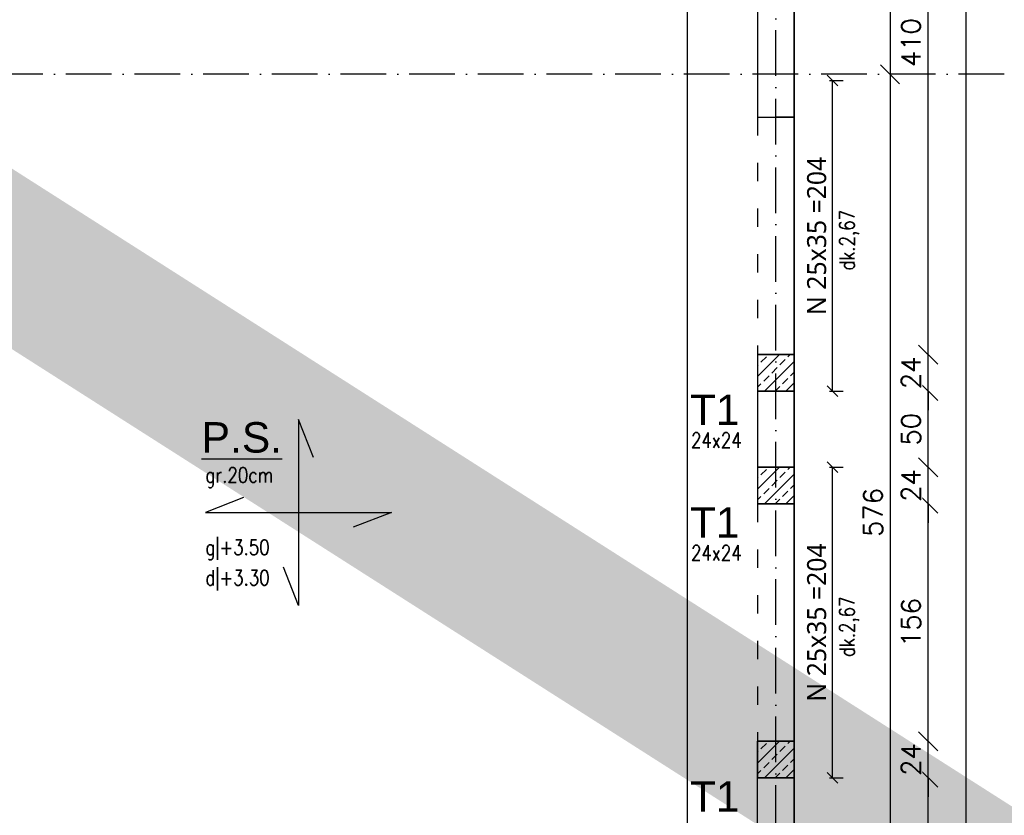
# Model space of a CAD drawing. Header units: millimetres. Extents: x -175722 to -110961, y 52375 to 104640.
# Tile 46 of 181: x -150857 to -150211, y 75081 to 75604. Entities that reach past the tile are written whole.
import ezdxf

# ---------------------------------------------------------------- set-up
doc = ezdxf.new("R2010")
doc.units = ezdxf.units.MM
doc.linetypes.add('ACAD_ISO03W100', pattern=[30, 12, -18])
doc.linetypes.add('ACAD_ISO10W100', pattern=[18, 12, -3, 0, -3])
for name, color, linetype in [('_R - RAMKI', 7, 'Continuous'), ('AS_Balustrady', 53, 'Continuous'), ('H', 8, 'Continuous'), ('OSIE', 4, 'ACAD_ISO10W100')]:
    doc.layers.add(name, color=color, linetype=linetype)
doc.layers.add('A_KONSTRUKCJA', color=170, linetype='Continuous', lineweight=30)
doc.styles.add('Arial', font='arial.ttf', dxfattribs={"height": 90})
doc.styles.add('e-cad_1', font='simplex.shx', dxfattribs={"width": 0.8})
doc.styles.add('e-cad_3', font='simplex.shx', dxfattribs={"width": 0.8})
doc.styles.add('IDA_Text_1.100', font='segoeuil.ttf', dxfattribs={"height": 12.5})
doc.styles.add('ROMANS', font='romans')
doc.styles.add('Technic', font='technic_.ttf')
doc.dimstyles.new('Architektoniczny200', dxfattribs={"dimscale": 5, "dimtxt": 2.5, "dimasz": 1.5, "dimexe": 1, "dimexo": 2, "dimgap": 0, "dimtad": 0, "dimdec": 1, "dimzin": 9, "dimtxsty": 'Technic', "dimblk": 'Architectural', "dimcen": 1, "dimclrt": 7, "dimaunit": 1, "dimadec": 0, "dimazin": 0, "dimtfac": 1, "dimtdec": 1, "dimtix": 1, "dimtmove": 2, "dimatfit": 3, "dimldrblk": 'DOT', "dimfxl": 0, "dimtvp": 0.769231, "dimtolj": 1, "dimarcsym": 0})
doc.dimstyles.new('AS_DIM_STYLE1', dxfattribs={"dimscale": 5, "dimtxt": 2.5, "dimasz": 1, "dimexe": 1.25, "dimexo": 2, "dimgap": 1, "dimtad": 1, "dimdec": 0, "dimdsep": 46, "dimtxsty": 'ROMANS', "dimblk": 'OBLIQUE', "dimcen": 0, "dimdle": 1, "dimclrd": 8, "dimclre": 8, "dimclrt": 9, "dimadec": 0, "dimazin": 0, "dimtfac": 1, "dimtdec": 0, "dimtmove": 1, "dimatfit": 3, "dimldrblk": 'CLOSEDBLANK', "dimfxl": 0, "dimtolj": 1, "dimtzin": 0, "dimarcsym": 0})
doc.dimstyles.new('IDA_Dim_1.100', dxfattribs={"dimtxt": 17, "dimasz": 7, "dimexe": 7, "dimexo": 7, "dimgap": 4, "dimtad": 1, "dimdec": 0, "dimtxsty": 'IDA_Text_1.100', "dimblk": 'OBLIQUE', "dimcen": 0.09, "dimadec": 0, "dimazin": 0, "dimtfac": 1, "dimtmove": 1, "dimatfit": 3, "dimldrblk": 'NONE', "dimfxl": 0, "dimarcsym": 0})

# ---------------------------------------------------------------- blocks, each defined once
blk = doc.blocks.new('Architectural')
blk.add_line((-1, 0), (0, 0))
at = {"color": 7, "linetype": 'ByBlock', "const_width": 0.15}
blk.add_lwpolyline([(-0.5, -0.5), (0.5, 0.5)], dxfattribs=at)
blk = doc.blocks.new('*D48')
at = {"layer": 'AS_Balustrady', "color": 0, "linetype": 'Continuous', "lineweight": -2, "ltscale": 0.25, "transparency": 16777216}
for p, q in [((-150408.66, 76731.61), (-150423.66, 76731.61)), ((-150418.66, 74988.1), (-150418.66, 76724.11)), ((-150408.66, 74980.6), (-150423.66, 74980.6))]:
    blk.add_line(p, q, dxfattribs=at)
at = {"layer": 'Defpoints', "color": 0, "linetype": 'Continuous', "ltscale": 0.25, "transparency": 16777216}
for p in [(-150418.66, 76731.61), (-150348.66, 76731.61), (-150348.66, 74980.6)]:
    blk.add_point(p, dxfattribs=at)
at = {"layer": 'AS_Balustrady', "color": 0, "linetype": 'Continuous', "lineweight": -2, "ltscale": 0.25, "transparency": 16777216, "xscale": 7.5, "yscale": 7.5, "zscale": 7.5}
for p, rotation in [((-150418.66, 76731.61), 90), ((-150418.66, 74980.6), 270)]:
    blk.add_blockref('Architectural', p, dxfattribs=dict(at, rotation=rotation))
at = {"layer": 'AS_Balustrady', "color": 7, "linetype": 'Continuous', "ltscale": 0.25, "transparency": 16777216, "insert": (-150438.39, 75889.54), "char_height": 12.5, "attachment_point": 5, "rotation": 90, "style": 'Technic'}
blk.add_mtext('\\A1;BI g.k.+3.50 24x35 L=1751', dxfattribs=at)
blk = doc.blocks.new('_Dot')
at = {"color": 0, "linetype": 'ByBlock', "lineweight": -2}
blk.add_line((-0.5, 0), (-1, 0), dxfattribs=at)
at = {"color": 0, "linetype": 'ByBlock', "const_width": 0.5}
blk.add_lwpolyline([(-0.25, 0, 1), (0.25, 0, 1)], format="xyb", close=True, dxfattribs=at)
blk = doc.blocks.new('_Oblique')
at = {"color": 0, "linetype": 'ByBlock', "lineweight": -2}
blk.add_line((-0.5, -0.5), (0.5, 0.5), dxfattribs=at)
blk = doc.blocks.new('*D56')
at = {"layer": 'Defpoints', "color": 0, "transparency": 16777216}
for p in [(-150348.67, 75310.1), (-150323.39, 75310.1), (-150348.67, 75106.1)]:
    blk.add_point(p, dxfattribs=at)
at = {"layer": 'H', "color": 0, "lineweight": -2, "transparency": 16777216}
for p, q in [((-150325.39, 75310.1), (-150316.39, 75310.1)), ((-150323.39, 75106.1), (-150323.39, 75310.1)), ((-150325.39, 75106.1), (-150316.39, 75106.1))]:
    blk.add_line(p, q, dxfattribs=at)
at = {"layer": 'H', "color": 0, "lineweight": -2, "transparency": 16777216, "xscale": 7, "yscale": 7, "zscale": 7}
for p, rotation in [((-150323.39, 75310.1), 90), ((-150323.39, 75106.1), 270)]:
    blk.add_blockref('_Oblique', p, dxfattribs=dict(at, rotation=rotation))
at = {"layer": 'H', "color": 0, "transparency": 16777216, "insert": (-150333.85, 75208.1), "char_height": 12.5, "attachment_point": 5, "rotation": 90, "style": 'IDA_Text_1.100', "bg_fill": 3, "box_fill_scale": 1.1, "bg_fill_color": 256, "bg_fill_true_color": 13158600, "bg_fill_transparency": 0}
blk.add_mtext('N 25x35 =204', dxfattribs=at)
blk = doc.blocks.new('_None')
blk = doc.blocks.new('*D57')
at = {"layer": 'Defpoints', "color": 0, "transparency": 16777216}
for p in [(-150348.67, 75564.1), (-150323.39, 75564.1), (-150348.67, 75360.1)]:
    blk.add_point(p, dxfattribs=at)
at = {"layer": 'H', "color": 0, "lineweight": -2, "transparency": 16777216}
for p, q in [((-150325.39, 75564.1), (-150316.39, 75564.1)), ((-150323.39, 75360.1), (-150323.39, 75564.1)), ((-150325.39, 75360.1), (-150316.39, 75360.1))]:
    blk.add_line(p, q, dxfattribs=at)
at = {"layer": 'H', "color": 0, "lineweight": -2, "transparency": 16777216, "xscale": 7, "yscale": 7, "zscale": 7}
for p, rotation in [((-150323.39, 75564.1), 90), ((-150323.39, 75360.1), 270)]:
    blk.add_blockref('_Oblique', p, dxfattribs=dict(at, rotation=rotation))
at = {"layer": 'H', "color": 0, "transparency": 16777216, "insert": (-150333.85, 75462.1), "char_height": 12.5, "attachment_point": 5, "rotation": 90, "style": 'IDA_Text_1.100', "bg_fill": 3, "box_fill_scale": 1.1, "bg_fill_color": 256, "bg_fill_true_color": 13158600, "bg_fill_transparency": 0}
blk.add_mtext('N 25x35 =204', dxfattribs=at)
blk = doc.blocks.new('*D178')
at = {"layer": '_R - RAMKI', "color": 8, "lineweight": -2, "transparency": 16777216}
blk.add_line((-150235.67, 74968.09), (-150235.67, 76744.1), dxfattribs=at)
at = {"layer": 'Defpoints', "color": 0, "transparency": 16777216}
for p in [(-150348.67, 76731.6), (-150235.67, 76731.6), (-150348.66, 74980.59)]:
    blk.add_point(p, dxfattribs=at)
at = {"layer": '_R - RAMKI', "color": 8, "lineweight": -2, "transparency": 16777216, "xscale": 12.5, "yscale": 12.5, "zscale": 12.5}
for p, rotation in [((-150235.67, 76731.6), 90), ((-150235.67, 74980.59), 270)]:
    blk.add_blockref('_Oblique', p, dxfattribs=dict(at, rotation=rotation))
at = {"layer": '_R - RAMKI', "color": 9, "transparency": 16777216, "insert": (-150246.92, 75856.09), "char_height": 12.5, "attachment_point": 5, "rotation": 90, "style": 'ROMANS', "bg_fill": 3, "box_fill_scale": 1.1, "bg_fill_color": 256, "bg_fill_true_color": 13158600, "bg_fill_transparency": 0}
blk.add_mtext('\\A1;1751', dxfattribs=at)
blk = doc.blocks.new('_ClosedBlank')
at = {"color": 0, "linetype": 'ByBlock', "lineweight": -2}
for p, q in [((-1, 0.167), (0, 0)), ((-1, 0.167), (-1, -0.167)), ((0, 0), (-1, -0.167))]:
    blk.add_line(p, q, dxfattribs=at)
blk = doc.blocks.new('*D340')
at = {"layer": '_R - RAMKI', "color": 8, "lineweight": -2, "transparency": 16777216}
blk.add_line((-150260.67, 74992.1), (-150260.67, 75118.6), dxfattribs=at)
at = {"layer": 'Defpoints', "color": 0, "transparency": 16777216}
for p in [(-150348.67, 75106.1), (-150260.67, 75106.1), (-150348.67, 75004.6)]:
    blk.add_point(p, dxfattribs=at)
at = {"layer": '_R - RAMKI', "color": 8, "lineweight": -2, "transparency": 16777216, "xscale": 12.5, "yscale": 12.5, "zscale": 12.5}
for p, rotation in [((-150260.67, 75106.1), 90), ((-150260.67, 75004.6), 270)]:
    blk.add_blockref('_Oblique', p, dxfattribs=dict(at, rotation=rotation))
at = {"layer": '_R - RAMKI', "color": 9, "transparency": 16777216, "insert": (-150271.92, 75055.35), "char_height": 12.5, "attachment_point": 5, "rotation": 90, "style": 'ROMANS', "bg_fill": 3, "box_fill_scale": 1.1, "bg_fill_color": 256, "bg_fill_true_color": 13158600, "bg_fill_transparency": 0}
blk.add_mtext('\\A1;102', dxfattribs=at)
blk = doc.blocks.new('*D287')
at = {"layer": '_R - RAMKI', "color": 8, "lineweight": -2, "transparency": 16777216}
for p, q in [((-150260.67, 75130.1), (-150260.67, 75142.6)), ((-150260.67, 75106.1), (-150260.67, 75130.1)), ((-150260.67, 75106.1), (-150260.67, 75093.6))]:
    blk.add_line(p, q, dxfattribs=at)
at = {"layer": 'Defpoints', "color": 0, "transparency": 16777216}
for p in [(-150348.67, 75130.1), (-150260.67, 75130.1), (-150348.67, 75106.1)]:
    blk.add_point(p, dxfattribs=at)
at = {"layer": '_R - RAMKI', "color": 8, "lineweight": -2, "transparency": 16777216, "xscale": 12.5, "yscale": 12.5, "zscale": 12.5}
for p, rotation in [((-150260.67, 75130.1), 270), ((-150260.67, 75106.1), 90)]:
    blk.add_blockref('_Oblique', p, dxfattribs=dict(at, rotation=rotation))
at = {"layer": '_R - RAMKI', "color": 9, "transparency": 16777216, "insert": (-150271.92, 75118.1), "char_height": 12.5, "attachment_point": 5, "rotation": 90, "style": 'ROMANS', "bg_fill": 3, "box_fill_scale": 1.1, "bg_fill_color": 256, "bg_fill_true_color": 13158600, "bg_fill_transparency": 0}
blk.add_mtext('\\A1;24', dxfattribs=at)
blk = doc.blocks.new('*D288')
at = {"layer": '_R - RAMKI', "color": 8, "lineweight": -2, "transparency": 16777216}
blk.add_line((-150260.67, 75117.6), (-150260.67, 75298.6), dxfattribs=at)
at = {"layer": 'Defpoints', "color": 0, "transparency": 16777216}
for p in [(-150348.67, 75286.1), (-150260.67, 75286.1), (-150348.67, 75130.1)]:
    blk.add_point(p, dxfattribs=at)
at = {"layer": '_R - RAMKI', "color": 8, "lineweight": -2, "transparency": 16777216, "xscale": 12.5, "yscale": 12.5, "zscale": 12.5}
for p, rotation in [((-150260.67, 75286.1), 90), ((-150260.67, 75130.1), 270)]:
    blk.add_blockref('_Oblique', p, dxfattribs=dict(at, rotation=rotation))
at = {"layer": '_R - RAMKI', "color": 9, "transparency": 16777216, "insert": (-150271.92, 75208.1), "char_height": 12.5, "attachment_point": 5, "rotation": 90, "style": 'ROMANS', "bg_fill": 3, "box_fill_scale": 1.1, "bg_fill_color": 256, "bg_fill_true_color": 13158600, "bg_fill_transparency": 0}
blk.add_mtext('\\A1;156', dxfattribs=at)
blk = doc.blocks.new('*D289')
at = {"layer": '_R - RAMKI', "color": 8, "lineweight": -2, "transparency": 16777216}
for p, q in [((-150260.67, 75310.1), (-150260.67, 75322.6)), ((-150260.67, 75286.1), (-150260.67, 75310.1)), ((-150260.67, 75286.1), (-150260.67, 75273.6))]:
    blk.add_line(p, q, dxfattribs=at)
at = {"layer": 'Defpoints', "color": 0, "transparency": 16777216}
for p in [(-150348.67, 75310.1), (-150260.67, 75310.1), (-150348.67, 75286.1)]:
    blk.add_point(p, dxfattribs=at)
at = {"layer": '_R - RAMKI', "color": 8, "lineweight": -2, "transparency": 16777216, "xscale": 12.5, "yscale": 12.5, "zscale": 12.5}
for p, rotation in [((-150260.67, 75310.1), 270), ((-150260.67, 75286.1), 90)]:
    blk.add_blockref('_Oblique', p, dxfattribs=dict(at, rotation=rotation))
at = {"layer": '_R - RAMKI', "color": 9, "transparency": 16777216, "insert": (-150271.92, 75298.1), "char_height": 12.5, "attachment_point": 5, "rotation": 90, "style": 'ROMANS', "bg_fill": 3, "box_fill_scale": 1.1, "bg_fill_color": 256, "bg_fill_true_color": 13158600, "bg_fill_transparency": 0}
blk.add_mtext('\\A1;24', dxfattribs=at)
blk = doc.blocks.new('*D290')
at = {"layer": '_R - RAMKI', "color": 8, "lineweight": -2, "transparency": 16777216}
blk.add_line((-150260.67, 75297.6), (-150260.67, 75372.6), dxfattribs=at)
at = {"layer": 'Defpoints', "color": 0, "transparency": 16777216}
for p in [(-150348.67, 75360.1), (-150260.67, 75360.1), (-150348.67, 75310.1)]:
    blk.add_point(p, dxfattribs=at)
at = {"layer": '_R - RAMKI', "color": 8, "lineweight": -2, "transparency": 16777216, "xscale": 12.5, "yscale": 12.5, "zscale": 12.5}
for p, rotation in [((-150260.67, 75360.1), 90), ((-150260.67, 75310.1), 270)]:
    blk.add_blockref('_Oblique', p, dxfattribs=dict(at, rotation=rotation))
at = {"layer": '_R - RAMKI', "color": 9, "transparency": 16777216, "insert": (-150271.92, 75335.1), "char_height": 12.5, "attachment_point": 5, "rotation": 90, "style": 'ROMANS', "bg_fill": 3, "box_fill_scale": 1.1, "bg_fill_color": 256, "bg_fill_true_color": 13158600, "bg_fill_transparency": 0}
blk.add_mtext('\\A1;50', dxfattribs=at)
blk = doc.blocks.new('*D291')
at = {"layer": '_R - RAMKI', "color": 8, "lineweight": -2, "transparency": 16777216}
for p, q in [((-150260.67, 75384.1), (-150260.67, 75396.6)), ((-150260.67, 75360.1), (-150260.67, 75384.1)), ((-150260.67, 75360.1), (-150260.67, 75347.6))]:
    blk.add_line(p, q, dxfattribs=at)
at = {"layer": 'Defpoints', "color": 0, "transparency": 16777216}
for p in [(-150348.67, 75384.1), (-150260.67, 75384.1), (-150348.67, 75360.1)]:
    blk.add_point(p, dxfattribs=at)
at = {"layer": '_R - RAMKI', "color": 8, "lineweight": -2, "transparency": 16777216, "xscale": 12.5, "yscale": 12.5, "zscale": 12.5}
for p, rotation in [((-150260.67, 75384.1), 270), ((-150260.67, 75360.1), 90)]:
    blk.add_blockref('_Oblique', p, dxfattribs=dict(at, rotation=rotation))
at = {"layer": '_R - RAMKI', "color": 9, "transparency": 16777216, "insert": (-150271.92, 75372.1), "char_height": 12.5, "attachment_point": 5, "rotation": 90, "style": 'ROMANS', "bg_fill": 3, "box_fill_scale": 1.1, "bg_fill_color": 256, "bg_fill_true_color": 13158600, "bg_fill_transparency": 0}
blk.add_mtext('\\A1;24', dxfattribs=at)
blk = doc.blocks.new('*D292')
at = {"layer": '_R - RAMKI', "color": 8, "lineweight": -2, "transparency": 16777216}
blk.add_line((-150260.67, 75371.6), (-150260.67, 75806.6), dxfattribs=at)
at = {"layer": 'Defpoints', "color": 0, "transparency": 16777216}
for p in [(-150348.67, 75794.1), (-150260.67, 75794.1), (-150348.67, 75384.1)]:
    blk.add_point(p, dxfattribs=at)
at = {"layer": '_R - RAMKI', "color": 8, "lineweight": -2, "transparency": 16777216, "xscale": 12.5, "yscale": 12.5, "zscale": 12.5}
for p, rotation in [((-150260.67, 75794.1), 90), ((-150260.67, 75384.1), 270)]:
    blk.add_blockref('_Oblique', p, dxfattribs=dict(at, rotation=rotation))
at = {"layer": '_R - RAMKI', "color": 9, "transparency": 16777216, "insert": (-150271.92, 75589.1), "char_height": 12.5, "attachment_point": 5, "rotation": 90, "style": 'ROMANS', "bg_fill": 3, "box_fill_scale": 1.1, "bg_fill_color": 256, "bg_fill_true_color": 13158600, "bg_fill_transparency": 0}
blk.add_mtext('\\A1;410', dxfattribs=at)
blk = doc.blocks.new('*D304')
at = {"layer": '_R - RAMKI', "color": 8, "lineweight": -2, "transparency": 16777216}
blk.add_line((-150285.67, 76156.43), (-150285.67, 75555.77), dxfattribs=at)
at = {"layer": 'Defpoints', "color": 0, "transparency": 16777216}
for p in [(-150360.67, 76143.93), (-150360.67, 75568.27), (-150285.67, 75568.27)]:
    blk.add_point(p, dxfattribs=at)
at = {"layer": '_R - RAMKI', "color": 8, "lineweight": -2, "transparency": 16777216, "xscale": 12.5, "yscale": 12.5, "zscale": 12.5}
for p, rotation in [((-150285.67, 76143.93), 90), ((-150285.67, 75568.27), 270)]:
    blk.add_blockref('_Oblique', p, dxfattribs=dict(at, rotation=rotation))
at = {"layer": '_R - RAMKI', "color": 9, "transparency": 16777216, "insert": (-150296.92, 75856.1), "char_height": 12.5, "attachment_point": 5, "rotation": 90, "style": 'ROMANS', "bg_fill": 3, "box_fill_scale": 1.1, "bg_fill_color": 256, "bg_fill_true_color": 13158600, "bg_fill_transparency": 0}
blk.add_mtext('\\A1;576', dxfattribs=at)
blk = doc.blocks.new('*D305')
at = {"layer": '_R - RAMKI', "color": 8, "lineweight": -2, "transparency": 16777216}
blk.add_line((-150285.67, 75580.77), (-150285.67, 74980.1), dxfattribs=at)
at = {"layer": 'Defpoints', "color": 0, "transparency": 16777216}
for p in [(-150360.67, 75568.27), (-150360.67, 74992.6), (-150285.67, 74992.6)]:
    blk.add_point(p, dxfattribs=at)
at = {"layer": '_R - RAMKI', "color": 8, "lineweight": -2, "transparency": 16777216, "xscale": 12.5, "yscale": 12.5, "zscale": 12.5}
for p, rotation in [((-150285.67, 75568.27), 90), ((-150285.67, 74992.6), 270)]:
    blk.add_blockref('_Oblique', p, dxfattribs=dict(at, rotation=rotation))
at = {"layer": '_R - RAMKI', "color": 9, "transparency": 16777216, "insert": (-150296.92, 75280.43), "char_height": 12.5, "attachment_point": 5, "rotation": 90, "style": 'ROMANS', "bg_fill": 3, "box_fill_scale": 1.1, "bg_fill_color": 256, "bg_fill_true_color": 13158600, "bg_fill_transparency": 0}
blk.add_mtext('\\A1;576', dxfattribs=at)

msp = doc.modelspace()

# ---------------------------------------------------------------- hatches: boundary and pattern name
at = {"layer": 'AS_Balustrady', "linetype": 'Continuous', "ltscale": 0.25}
h = msp.add_hatch(dxfattribs=at)
h.set_pattern_fill('ANSI33', color=256, scale=40, style=0)
h.set_pattern_definition([(45, (-161705.377, 96592.264), (-7.071068, 7.071068), []), (45, (-161698.306, 96592.264), (-7.071068, 7.071068), [5, -2.5])])
h.paths.add_polyline_path([(-150372.67142, 75384.09938), (-150348.67142, 75384.09938), (-150348.67142, 75360.09938), (-150372.67142, 75360.09938)])
h = msp.add_hatch(dxfattribs=at)
h.set_pattern_fill('ANSI33', color=256, scale=40, style=0)
h.set_pattern_definition([(45, (-161705.377, 96518.264), (-7.071068, 7.071068), []), (45, (-161698.306, 96518.264), (-7.071068, 7.071068), [5, -2.5])])
h.paths.add_polyline_path([(-150372.67142, 75310.09938), (-150348.67142, 75310.09938), (-150348.67142, 75286.09938), (-150372.67142, 75286.09938)])
h = msp.add_hatch(dxfattribs=at)
h.set_pattern_fill('ANSI33', color=256, scale=40, style=0)
h.set_pattern_definition([(45, (-161705.377, 96338.264), (-7.071068, 7.071068), []), (45, (-161698.306, 96338.264), (-7.071068, 7.071068), [5, -2.5])])
h.paths.add_polyline_path([(-150372.67142, 75130.09938), (-150348.67142, 75130.09938), (-150348.67142, 75106.09938), (-150372.67142, 75106.09938)])

# ---------------------------------------------------------------- linework, layer by layer
at = {"color": 8}
msp.add_lwpolyline([(-150372.67142, 75130.09938), (-150348.67142, 75130.09938), (-150348.67142, 74980.59938), (-152799.67142, 74980.59938), (-152799.67142, 76516.03527), (-152775.67142, 76516.03527), (-152775.67142, 75004.59938), (-150999.67142, 75004.59938), (-150999.67142, 75358.59938), (-150975.67142, 75358.59938), (-150975.67142, 75004.59938), (-150372.67142, 75004.59938), (-150372.67142, 75130.09938)], dxfattribs=at)
for points in [[(-150372.67142, 75540.09938), (-150348.67142, 75540.09938), (-150348.67142, 75638.09938), (-150372.67142, 75638.09938)], [(-150372.67142, 75286.09938), (-150348.67142, 75286.09938), (-150348.67142, 75384.09938), (-150372.67142, 75384.09938)]]:
    msp.add_lwpolyline(points, close=True, dxfattribs=at)
at = {"color": 8, "linetype": 'ACAD_ISO03W100'}
for points in [[(-150372.67142, 75384.09938), (-150348.67142, 75384.09938), (-150348.67142, 75540.09938), (-150372.67142, 75540.09938)], [(-150372.67142, 75130.09938), (-150348.67142, 75130.09938), (-150348.67142, 75286.09938), (-150372.67142, 75286.09938)]]:
    msp.add_lwpolyline(points, close=True, dxfattribs=at)
at = {"layer": 'A_KONSTRUKCJA', "color": 1, "const_width": 1}
msp.add_lwpolyline([(-150348.67142, 74980.59938), (-150999.67142, 74980.59938), (-150999.67142, 76731.59938), (-150348.67142, 76731.59938)], close=True, dxfattribs=at)
at = {"layer": 'AS_Balustrady', "linetype": 'Continuous', "ltscale": 0.25, "const_width": 1}
for points in [[(-150372.67142, 75360.09938), (-150348.67142, 75360.09938), (-150348.67142, 75384.09938), (-150372.67142, 75384.09938)], [(-150372.67142, 75286.09938), (-150348.67142, 75286.09938), (-150348.67142, 75310.09938), (-150372.67142, 75310.09938)], [(-150372.67142, 75106.09938), (-150348.67142, 75106.09938), (-150348.67142, 75130.09938), (-150372.67142, 75130.09938)]]:
    msp.add_lwpolyline(points, close=True, dxfattribs=at)
at = {"layer": 'AS_Balustrady', "linetype": 'Continuous', "ltscale": 0.25}
for points in [[(-150664.4113, 75316.43337), (-150674.17142, 75341.51751), (-150674.17142, 75219.34791), (-150683.93155, 75244.43206)], [(-150710.17208, 75290.19284), (-150735.25622, 75280.43271), (-150613.08662, 75280.43271), (-150638.17077, 75270.67259)]]:
    msp.add_lwpolyline(points, dxfattribs=at)
at = {"layer": 'OSIE', "ltscale": 2.5}
for p, q in [((-150360.67142, 74800.59933), (-150360.67142, 76911.59943)), ((-150210.67142, 75568.26605), (-152979.67142, 75568.26605))]:
    msp.add_line(p, q, dxfattribs=at)

# ---------------------------------------------------------------- texts
at = {"layer": 'AS_Balustrady', "linetype": 'Continuous', "ltscale": 0.25, "style": 'Arial'}
for s, p in [('T1', (-150417.14522, 75337.82799)), ('%%UP.S.', (-150737.75731, 75319.73052)), ('T1', (-150417.14522, 75263.82799)), ('T1', (-150417.14522, 75083.82799))]:
    msp.add_text(s, height=20, dxfattribs=at).set_placement(p)
at = {"layer": 'AS_Balustrady', "linetype": 'Continuous', "ltscale": 0.25, "width": 0.8}
for s, style, p in [('24x24', 'e-cad_3', (-150416.36522, 75322.82799)), ('gr.20cm', 'e-cad_1', (-150735.25622, 75300.01245)), ('g|+3.50', 'e-cad_1', (-150735.25622, 75252.51602)), ('24x24', 'e-cad_3', (-150416.36522, 75248.82799)), ('d|+3.30', 'e-cad_1', (-150735.25622, 75232.51602))]:
    msp.add_text(s, height=10, dxfattribs=dict(at, style=style)).set_placement(p)

# ---------------------------------------------------------------- dimensions: what is measured, and where the dimension line sits
at = {"layer": 'AS_Balustrady', "linetype": 'Continuous', "ltscale": 0.25}
dim = msp.add_linear_dim(base=(-150418.66469, 76731.61215), p1=(-150348.66426, 74980.59938), p2=(-150348.66469, 76731.61215), angle=270, text='BI g.k.+3.50 24x35 L=<>', dimstyle='Architektoniczny200', dxfattribs=at)
dim.commit()
dim.dimension.update_dxf_attribs({"geometry": '*D48', "text_midpoint": (-150438.38902, 75889.53797), "dimtype": 160})

# ---------------------------------------------------------------- next in the draw order: dimensions: what is measured, and where the dimension line sits
at = {"layer": 'H'}
for base, p1, p2, picture, middle in [((-150323.38964, 75564.09938), (-150348.67142, 75360.09938), (-150348.67142, 75564.09938), '*D57', (-150333.8532, 75462.09938)), ((-150323.38964, 75310.09938), (-150348.67142, 75106.09938), (-150348.67142, 75310.09938), '*D56', (-150333.8532, 75208.09938))]:
    dim = msp.add_linear_dim(base=base, p1=p1, p2=p2, angle=90, dimstyle='IDA_Dim_1.100', override={"dimtxt": 12.5, "dimpost": 'N 25x35 =<>', "dimtdec": 0, "dimfxl": 2, "dimtfill": 1}, dxfattribs=at)
    dim.commit()
    dim.dimension.update_dxf_attribs({"geometry": picture, "text_midpoint": middle})

# ---------------------------------------------------------------- next in the draw order: texts
at = {"layer": 'AS_Balustrady', "linetype": 'Continuous', "ltscale": 0.25, "style": 'e-cad_3', "width": 0.8}
for p in [(-150308.94131, 75439.40551), (-150308.94131, 75185.40551)]:
    msp.add_text('dk.2,67', height=10, rotation=90, dxfattribs=at).set_placement(p)

# ---------------------------------------------------------------- next in the draw order: dimensions: what is measured, and where the dimension line sits
at = {"layer": '_R - RAMKI'}
dim = msp.add_linear_dim(base=(-150235.67142, 76731.59938), p1=(-150348.66469, 74980.58661), p2=(-150348.67142, 76731.59938), angle=90, dimstyle='AS_DIM_STYLE1', override={"dimscale": 12.5, "dimtxt": 1, "dimgap": 0.4, "dimse1": 1, "dimse2": 1, "dimtix": 1, "dimfxl": 10, "dimfxlon": 1}, dxfattribs=at)
dim.commit()
dim.dimension.update_dxf_attribs({"geometry": '*D178', "text_midpoint": (-150246.92142, 75856.093)})

# ---------------------------------------------------------------- next in the draw order: dimensions: what is measured, and where the dimension line sits
dim = msp.add_linear_dim(base=(-150260.6714245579, 75106.0993814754), p1=(-150348.6714245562, 75004.5993814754), p2=(-150348.6714245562, 75106.0993814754), angle=90, dimstyle='AS_DIM_STYLE1', override={"dimscale": 12.5, "dimtxt": 1, "dimgap": 0.4, "dimse1": 1, "dimse2": 1, "dimtix": 1, "dimfxl": 10, "dimfxlon": 1}, dxfattribs=at)
dim.commit()
dim.dimension.update_dxf_attribs({"geometry": '*D340', "text_midpoint": (-150271.9214245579, 75055.3493814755)})

# ---------------------------------------------------------------- next in the draw order: dimensions: what is measured, and where the dimension line sits
dim = msp.add_linear_dim(base=(-150260.67142, 75130.09938), p1=(-150348.67142, 75106.09938), p2=(-150348.67142, 75130.09938), angle=90, dimstyle='AS_DIM_STYLE1', override={"dimscale": 12.5, "dimtxt": 1, "dimgap": 0.4, "dimse1": 1, "dimse2": 1, "dimtix": 1, "dimfxl": 10, "dimfxlon": 1}, dxfattribs=at)
dim.commit()
dim.dimension.update_dxf_attribs({"geometry": '*D287', "text_midpoint": (-150271.92142, 75118.09938)})

# ---------------------------------------------------------------- next in the draw order: dimensions: what is measured, and where the dimension line sits
dim = msp.add_linear_dim(base=(-150260.67142, 75286.09938), p1=(-150348.67142, 75130.09938), p2=(-150348.67142, 75286.09938), angle=90, dimstyle='AS_DIM_STYLE1', override={"dimscale": 12.5, "dimtxt": 1, "dimgap": 0.4, "dimse1": 1, "dimse2": 1, "dimtix": 1, "dimfxl": 10, "dimfxlon": 1}, dxfattribs=at)
dim.commit()
dim.dimension.update_dxf_attribs({"geometry": '*D288', "text_midpoint": (-150271.92142, 75208.09938)})

# ---------------------------------------------------------------- next in the draw order: dimensions: what is measured, and where the dimension line sits
dim = msp.add_linear_dim(base=(-150260.67142, 75310.09938), p1=(-150348.67142, 75286.09938), p2=(-150348.67142, 75310.09938), angle=90, dimstyle='AS_DIM_STYLE1', override={"dimscale": 12.5, "dimtxt": 1, "dimgap": 0.4, "dimse1": 1, "dimse2": 1, "dimtix": 1, "dimfxl": 10, "dimfxlon": 1}, dxfattribs=at)
dim.commit()
dim.dimension.update_dxf_attribs({"geometry": '*D289', "text_midpoint": (-150271.92142, 75298.09938)})

# ---------------------------------------------------------------- next in the draw order: dimensions: what is measured, and where the dimension line sits
dim = msp.add_linear_dim(base=(-150260.67142, 75360.09938), p1=(-150348.67142, 75310.09938), p2=(-150348.67142, 75360.09938), angle=90, dimstyle='AS_DIM_STYLE1', override={"dimscale": 12.5, "dimtxt": 1, "dimgap": 0.4, "dimse1": 1, "dimse2": 1, "dimtix": 1, "dimfxl": 10, "dimfxlon": 1}, dxfattribs=at)
dim.commit()
dim.dimension.update_dxf_attribs({"geometry": '*D290', "text_midpoint": (-150271.92142, 75335.09938)})

# ---------------------------------------------------------------- next in the draw order: dimensions: what is measured, and where the dimension line sits
dim = msp.add_linear_dim(base=(-150260.67142, 75384.09938), p1=(-150348.67142, 75360.09938), p2=(-150348.67142, 75384.09938), angle=90, dimstyle='AS_DIM_STYLE1', override={"dimscale": 12.5, "dimtxt": 1, "dimgap": 0.4, "dimse1": 1, "dimse2": 1, "dimtix": 1, "dimfxl": 10, "dimfxlon": 1}, dxfattribs=at)
dim.commit()
dim.dimension.update_dxf_attribs({"geometry": '*D291', "text_midpoint": (-150271.92142, 75372.09938)})

# ---------------------------------------------------------------- next in the draw order: dimensions: what is measured, and where the dimension line sits
dim = msp.add_linear_dim(base=(-150260.67142, 75794.09938), p1=(-150348.67142, 75384.09938), p2=(-150348.67142, 75794.09938), angle=90, dimstyle='AS_DIM_STYLE1', override={"dimscale": 12.5, "dimtxt": 1, "dimgap": 0.4, "dimse1": 1, "dimse2": 1, "dimtix": 1, "dimfxl": 10, "dimfxlon": 1}, dxfattribs=at)
dim.commit()
dim.dimension.update_dxf_attribs({"geometry": '*D292', "text_midpoint": (-150271.92142, 75589.09938)})

# ---------------------------------------------------------------- next in the draw order: dimensions: what is measured, and where the dimension line sits
dim = msp.add_linear_dim(base=(-150285.67142, 75568.26605), p1=(-150360.67142, 76143.93271), p2=(-150360.67142, 75568.26605), angle=90, dimstyle='AS_DIM_STYLE1', override={"dimscale": 12.5, "dimtxt": 1, "dimgap": 0.4, "dimse1": 1, "dimse2": 1, "dimtix": 1, "dimfxl": 10, "dimfxlon": 1}, dxfattribs=at)
dim.commit()
dim.dimension.update_dxf_attribs({"geometry": '*D304', "text_midpoint": (-150296.92142, 75856.09938)})

# ---------------------------------------------------------------- next in the draw order: dimensions: what is measured, and where the dimension line sits
dim = msp.add_linear_dim(base=(-150285.67142, 74992.59938), p1=(-150360.67142, 75568.26605), p2=(-150360.67142, 74992.59938), angle=90, dimstyle='AS_DIM_STYLE1', override={"dimscale": 12.5, "dimtxt": 1, "dimgap": 0.4, "dimse1": 1, "dimse2": 1, "dimtix": 1, "dimfxl": 10, "dimfxlon": 1}, dxfattribs=at)
dim.commit()
dim.dimension.update_dxf_attribs({"geometry": '*D305', "text_midpoint": (-150296.92142, 75280.43271)})

# ---------------------------------------------------------------- next in the draw order: linework, layer by layer
at = {"const_width": 100}
msp.add_lwpolyline([(-148828.98814, 77295.70393), (-153159.65197, 74232.78634), (-153109.65197, 77075.05579), (-148909.65197, 77075.05579), (-148959.65197, 74232.78634), (-153208.68539, 76944.37101)], dxfattribs=at)

doc.saveas('drawing.dxf')
